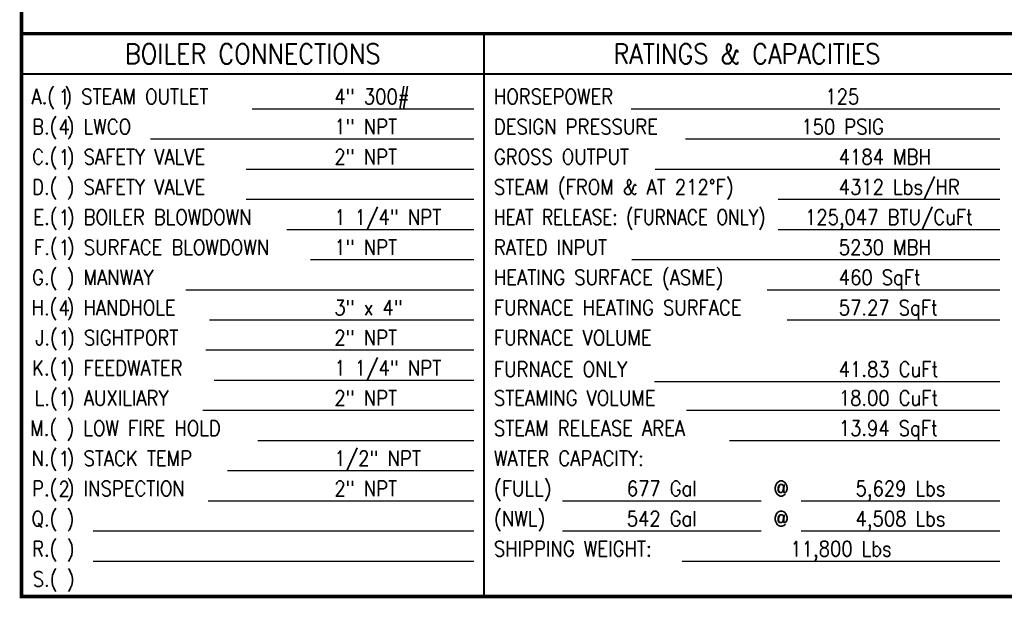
# Model space of a CAD drawing. Extents: x 0 to 796, y 0 to 496.
# Tile 1 of 222: x 0 to 307, y 1 to 181. Entities that reach past the tile are written whole.
import ezdxf
from ezdxf.enums import TextEntityAlignment as Align

# ---------------------------------------------------------------- set-up
doc = ezdxf.new("R2010")
doc.units = 0
doc.header["$LTSCALE"] = 12
doc.header["$MEASUREMENT"] = 0
doc.layers.get('0').update_dxf_attribs({"linetype": 'CONTINUOUS'})
doc.layers.add('X', color=1, linetype='CONTINUOUS')
doc.styles.get("Standard").update_dxf_attribs({"font": 'SIMPLEX.SHX', "width": 0.875})

msp = doc.modelspace()

# ---------------------------------------------------------------- linework, layer by layer
for p, q in [((141.59591, 152.7069), (72.68099, 152.7069)), ((305.09591, 152.7069), (190.5353, 152.7069)), ((141.59591, 143.3319), (41.07831, 143.3319)), ((305.09591, 143.3319), (207.41862, 143.3319)), ((141.59591, 133.9569), (70.87019, 133.9569)), ((305.09591, 133.9569), (197.98382, 133.9569)), ((141.59591, 124.5819), (70.87019, 124.5819)), ((305.09591, 124.5819), (236.21957, 124.5819)), ((141.59591, 115.2069), (83.51846, 115.2069)), ((305.09591, 115.2069), (236.21957, 115.2069)), ((141.59591, 105.8319), (90.8538, 105.8319)), ((305.09591, 105.8319), (190.74565, 105.8319)), ((141.59591, 96.4569), (52.08131, 96.4569)), ((305.09591, 96.4569), (232.74359, 96.4569)), ((141.59591, 87.0819), (59.41665, 87.0819)), ((305.09591, 87.0819), (238.97261, 87.0819)), ((141.59591, 77.7069), (58.26624, 77.7069)), ((141.59591, 68.3319), (60.88267, 68.3319)), ((305.09591, 67.92887), (197.77205, 67.92887)), ((141.59591, 58.9569), (57.32084, 58.9569)), ((305.09591, 58.9569), (207.73993, 58.9569)), ((141.59591, 49.5819), (74.48811, 49.5819)), ((305.09591, 49.5819), (221.03043, 49.5819)), ((141.59591, 40.2069), (65.06896, 40.2069)), ((141.59591, 30.8319), (59.01125, 30.8319)), ((230.88939, 30.8319), (169.18286, 30.8319)), ((305.09591, 30.8319), (243.38939, 30.8319)), ((141.59591, 21.4569), (23.26392, 21.4569)), ((230.88939, 21.4569), (169.18286, 21.4569)), ((305.09591, 21.4569), (243.38939, 21.4569)), ((141.59591, 12.0819), (23.26392, 12.0819)), ((305.09591, 12.0819), (206.41088, 12.0819))]:
    msp.add_line(p, q)
at = {"layer": 'X'}
for points, const_width in [([(794.72091, 495.39632), (0.97091, 495.39632), (795.25805, 495.39632), (795.25805, 1.1444), (0.97091, 1.1444), (0.97091, 495.39632), (0.97091, 2.34215)], 1.1), ([(795.25805, 176.1444), (0.97091, 176.1444)], 1.1), ([(144.72091, 176.1444), (144.72091, 1.1444)], 0.6), ([(670.25805, 163.6444), (0.97091, 163.6444)], 0.6)]:
    msp.add_lwpolyline(points, dxfattribs=dict(at, const_width=const_width))

# ---------------------------------------------------------------- texts
at = {"width": 0.875}
for s, p in [('A.( ) STEAM OUTLET', (4.09591, 154.2694)), ('4" 300#', (98.25303, 154.2694)), ('HORSEPOWER', (147.84591, 154.2694)), ('B.( ) LWCO', (4.29081, 144.8944)), ('1" NPT', (98.25303, 144.8944)), ('DESIGN PRESSURE', (147.84591, 144.8944)), ('C.( ) SAFETY VALVE', (4.28892, 135.5194)), ('2" NPT', (98.25303, 135.5194)), ('GROSS OUTPUT', (147.84591, 135.5194)), ('4184 MBH', (255.05167, 135.5194)), ('D.( ) SAFETY VALVE', (4.28991, 126.1444)), ('STEAM (FROM & AT 212%%DF)', (147.84591, 126.1444)), ('4312 Lbs/HR', (255.05167, 126.1444)), ('E.( ) BOILER BLOWDOWN', (4.68122, 116.7694)), ('1 1/4" NPT', (98.25303, 116.7694)), ('F.( ) SURFACE BLOWDOWN', (4.88172, 107.3944)), ('1" NPT', (98.25303, 107.3944)), ('RATED INPUT', (147.84591, 107.3944)), ('5230 MBH', (255.05167, 107.3944)), ('G.( ) MANWAY', (4.29371, 98.0194)), ('HEATING SURFACE (ASME)', (147.84591, 98.0194)), ('460 SqFt', (255.05167, 98.0194)), ('H.( ) HANDHOLE', (4.09591, 88.6444)), ('3" x 4"', (98.25303, 88.6444)), ('FURNACE HEATING SURFACE', (147.84591, 88.6444)), ('57.27 SqFt', (255.05167, 88.6444)), ('J.( ) SIGHTPORT', (5.27002, 79.2694)), ('2" NPT', (98.25303, 79.2694)), ('FURNACE VOLUME', (147.84591, 79.2694)), ('K.( ) FEEDWATER', (4.294, 69.8944)), ('1 1/4" NPT', (98.25303, 69.8944)), ('FURNACE ONLY', (147.84591, 69.49137)), ('41.83 CuFt', (255.05167, 69.49137)), ('L.( ) AUXILIARY', (5.07128, 60.5194)), ('2" NPT', (98.25303, 60.5194)), ('STEAMING VOLUME', (147.84591, 60.5194)), ('18.00 CuFt', (255.05167, 60.5194)), ('M.( ) LOW FIRE HOLD', (3.70042, 51.1444)), ('STEAM RELEASE AREA', (147.84591, 51.1444)), ('13.94 SqFt', (255.05167, 51.1444)), ('N.( ) STACK TEMP', (4.09591, 41.7694)), ('1/2" NPT', (98.25303, 41.7694)), ('WATER CAPACITY:', (147.84591, 41.7694)), ('P.( ) INSPECTION', (4.29177, 32.3944)), ('2" NPT', (98.25303, 32.3944)), ('(FULL)', (147.84591, 32.3944)), ('Q.( )', (4.09591, 23.0194)), ('(NWL)', (147.84591, 23.0194)), ('R.( )', (4.29471, 13.6444)), ('SHIPPING WEIGHT:', (147.84591, 13.6444)), ('S.( )', (4.48836, 4.2694))]:
    msp.add_text(s, height=4.6875, dxfattribs=at).set_placement(p)
for s, p in [('1', (14.2407, 154.15652)), ('125', (256.14894, 154.2694)), ('4', (14.2407, 144.78152)), ('150 PSIG', (256.25726, 144.8944)), ('1', (14.2407, 135.40652)), ('1', (14.2407, 116.65652)), ('125,047 BTU/CuFt', (270.65774, 116.7694)), ('1', (14.2407, 107.28152)), ('4', (14.2407, 88.53152)), ('1', (14.2407, 79.15652)), ('1', (14.2407, 69.78152)), ('1', (14.2407, 60.40652)), ('1', (14.2407, 41.65652)), ('2', (14.2407, 32.28152)), ('677 Gal', (200.03613, 32.3944)), ('@', (237.13939, 32.3944)), ('5,629 Lbs', (274.24265, 32.3944)), ('542 Gal', (200.03613, 23.0194)), ('@', (237.13939, 23.0194)), ('4,508 Lbs', (274.24265, 23.0194)), ('11,800 Lbs', (255.75339, 13.6444))]:
    msp.add_text(s, height=4.6875, dxfattribs=at).set_placement(p, align=Align.CENTER)
at = {"width": 0.704675}
msp.add_text('HEAT RELEASE: (FURNACE ONLY)', height=4.6875, dxfattribs=at).set_placement((147.84591, 116.7694), (232.31255, 116.7694), align=Align.FIT)
at = {"layer": 'X', "width": 0.875}
for s, p in [('BOILER CONNECTIONS', (72.84591, 169.8944)), ('RATINGS & CAPACITIES', (226.47091, 169.8944))]:
    msp.add_text(s, height=6.25, dxfattribs=at).set_placement(p, align=Align.MIDDLE_CENTER)

doc.saveas('drawing.dxf')
